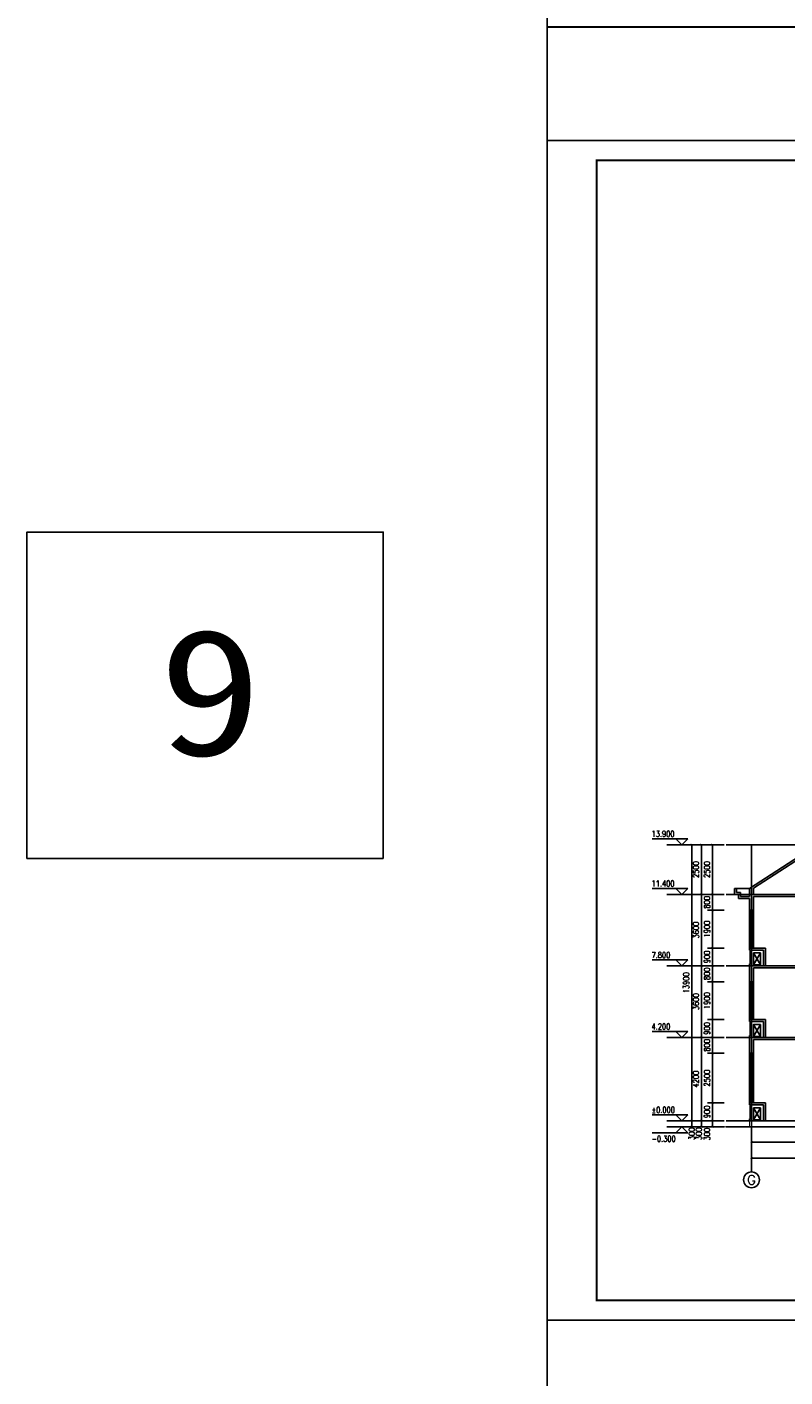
# Model space of a CAD drawing. Header units: inches. Extents: x 224620 to 3435104, y 247406 to 993300.
# Tile 29 of 109: x 224620 to 262783, y 315369 to 383332. Entities that reach past the tile are written whole.
import ezdxf
from ezdxf.enums import TextEntityAlignment as Align

# ---------------------------------------------------------------- set-up
doc = ezdxf.new("R2010")
doc.units = ezdxf.units.IN
doc.header["$MEASUREMENT"] = 0
doc.linetypes.add('CENTER', pattern=[2, 1.25, -0.25, 0.25, -0.25])
for name, color, linetype in [('AXIS', 3, 'Continuous'), ('AXIS_TEXT', 7, 'Continuous'), ('DIM_ELEV', 3, 'Continuous'), ('DOTE', 1, 'CENTER'), ('PUB_DIM', 3, 'Continuous'), ('PUB_TEXT', 7, 'Continuous'), ('PUB_TITLE', 4, 'Continuous'), ('WALL', 2, 'Continuous'), ('WINDOW', 4, 'Continuous'), ('x细线', 135, 'Continuous'), ('看线', 95, 'Continuous')]:
    doc.layers.add(name, color=color, linetype=linetype)
doc.styles.add('_TCH_AXIS', font='COMPLEX', dxfattribs={"bigfont": 'GBCBIG'})
doc.styles.add('_TCH_DIM', font='SIMPLEX', dxfattribs={"bigfont": 'GBCBIG'})
doc.styles.add('_TCH_DIM_T3', font='SIMPLEX', dxfattribs={"width": 0.705882, "bigfont": 'GBCBIG'})
doc.styles.add('COMPLEX', font='COMPLEX')
doc.styles.add('黑体', font='simhei.ttf')
doc.dimstyles.new('_TCH_ARCH&&100', dxfattribs={"dimtxt": 297.5, "dimasz": 100, "dimexe": 250, "dimexo": 300, "dimgap": 126.25, "dimtad": 1, "dimdec": 0, "dimzin": 0, "dimdsep": 46, "dimtxsty": '_TCH_DIM_T3', "dimblk": 'ARCHTICK', "dimcen": 0.09, "dimclrt": 7, "dimazin": 2, "dimtfac": 1, "dimtdec": 0, "dimtix": 1, "dimtmove": 2, "dimatfit": 3, "dimfxl": 1, "dimtolj": 1, "dimtzin": 0, "dimarcsym": 0})

# ---------------------------------------------------------------- blocks, each defined once
blk = doc.blocks.new('wrtgtg')
at = {"layer": 'PUB_TITLE'}
blk.add_line((-75296, 53559), (8804, 53559), dxfattribs=at)
blk.add_lwpolyline([(-75296, -5841), (8804, -5841), (8804, 53559), (-75296, 53559)], close=True, dxfattribs=at)
at = {"layer": 'PUB_TITLE', "const_width": 100}
blk.add_lwpolyline([(-72796, -4841), (7804, -4841), (7804, 52559), (-72796, 52559)], close=True, dxfattribs=at)
blk = doc.blocks.new('_ArchTick')
at = {"color": 0, "linetype": 'ByBlock', "const_width": 0.4}
blk.add_lwpolyline([(-0.5, -0.5), (0.5, 0.5)], dxfattribs=at)
blk = doc.blocks.new('*D346')
at = {"layer": 'Defpoints', "color": 0}
for p in [(259131, 342164), (260024, 342164), (260024, 339664)]:
    blk.add_point(p, dxfattribs=at)
at = {"layer": 'PUB_DIM', "color": 0, "lineweight": -2}
for p, q in [((259724, 342164), (258881, 342164)), ((259131, 339664), (259131, 342164)), ((259724, 339664), (258881, 339664))]:
    blk.add_line(p, q, dxfattribs=at)
at = {"layer": 'PUB_DIM', "color": 0, "lineweight": -2, "xscale": 100, "yscale": 100, "zscale": 100}
for p, rotation in [((259131, 342164), 90), ((259131, 339664), 270)]:
    blk.add_blockref('_ArchTick', p, dxfattribs=dict(at, rotation=rotation))
at = {"layer": 'PUB_DIM', "color": 7, "insert": (258856, 340914), "char_height": 297.5, "attachment_point": 5, "rotation": 90, "style": '_TCH_DIM_T3'}
blk.add_mtext('\\A1;2500', dxfattribs=at)
blk = doc.blocks.new('*D347')
at = {"layer": 'Defpoints', "color": 0}
for p in [(259131, 339664), (260024, 339664), (260024, 338864)]:
    blk.add_point(p, dxfattribs=at)
at = {"layer": 'PUB_DIM', "color": 0, "lineweight": -2}
for p, q in [((259724, 339664), (258881, 339664)), ((259131, 338864), (259131, 339664)), ((259724, 338864), (258881, 338864))]:
    blk.add_line(p, q, dxfattribs=at)
at = {"layer": 'PUB_DIM', "color": 0, "lineweight": -2, "xscale": 100, "yscale": 100, "zscale": 100}
for p, rotation in [((259131, 339664), 90), ((259131, 338864), 270)]:
    blk.add_blockref('_ArchTick', p, dxfattribs=dict(at, rotation=rotation))
at = {"layer": 'PUB_DIM', "color": 7, "insert": (258856, 339264), "char_height": 297.5, "attachment_point": 5, "rotation": 90, "style": '_TCH_DIM_T3'}
blk.add_mtext('\\A1;800', dxfattribs=at)
blk = doc.blocks.new('*D348')
at = {"layer": 'Defpoints', "color": 0}
for p in [(259131, 338864), (260024, 338864), (260024, 336964)]:
    blk.add_point(p, dxfattribs=at)
at = {"layer": 'PUB_DIM', "color": 0, "lineweight": -2}
for p, q in [((259724, 338864), (258881, 338864)), ((259131, 336964), (259131, 338864)), ((259724, 336964), (258881, 336964))]:
    blk.add_line(p, q, dxfattribs=at)
at = {"layer": 'PUB_DIM', "color": 0, "lineweight": -2, "xscale": 100, "yscale": 100, "zscale": 100}
for p, rotation in [((259131, 338864), 90), ((259131, 336964), 270)]:
    blk.add_blockref('_ArchTick', p, dxfattribs=dict(at, rotation=rotation))
at = {"layer": 'PUB_DIM', "color": 7, "insert": (258856, 337914), "char_height": 297.5, "attachment_point": 5, "rotation": 90, "style": '_TCH_DIM_T3'}
blk.add_mtext('\\A1;1900', dxfattribs=at)
blk = doc.blocks.new('*D349')
at = {"layer": 'Defpoints', "color": 0}
for p in [(259131, 336964), (260024, 336964), (260024, 336064)]:
    blk.add_point(p, dxfattribs=at)
at = {"layer": 'PUB_DIM', "color": 0, "lineweight": -2}
for p, q in [((259724, 336964), (258881, 336964)), ((259131, 336064), (259131, 336964)), ((259724, 336064), (258881, 336064))]:
    blk.add_line(p, q, dxfattribs=at)
at = {"layer": 'PUB_DIM', "color": 0, "lineweight": -2, "xscale": 100, "yscale": 100, "zscale": 100}
for p, rotation in [((259131, 336964), 90), ((259131, 336064), 270)]:
    blk.add_blockref('_ArchTick', p, dxfattribs=dict(at, rotation=rotation))
at = {"layer": 'PUB_DIM', "color": 7, "insert": (258856, 336514), "char_height": 297.5, "attachment_point": 5, "rotation": 90, "style": '_TCH_DIM_T3'}
blk.add_mtext('\\A1;900', dxfattribs=at)
blk = doc.blocks.new('*D350')
at = {"layer": 'Defpoints', "color": 0}
for p in [(259131, 336064), (260024, 336064), (260024, 335264)]:
    blk.add_point(p, dxfattribs=at)
at = {"layer": 'PUB_DIM', "color": 0, "lineweight": -2}
for p, q in [((259724, 336064), (258881, 336064)), ((259131, 335264), (259131, 336064)), ((259724, 335264), (258881, 335264))]:
    blk.add_line(p, q, dxfattribs=at)
at = {"layer": 'PUB_DIM', "color": 0, "lineweight": -2, "xscale": 100, "yscale": 100, "zscale": 100}
for p, rotation in [((259131, 336064), 90), ((259131, 335264), 270)]:
    blk.add_blockref('_ArchTick', p, dxfattribs=dict(at, rotation=rotation))
at = {"layer": 'PUB_DIM', "color": 7, "insert": (258856, 335664), "char_height": 297.5, "attachment_point": 5, "rotation": 90, "style": '_TCH_DIM_T3'}
blk.add_mtext('\\A1;800', dxfattribs=at)
blk = doc.blocks.new('*D351')
at = {"layer": 'Defpoints', "color": 0}
for p in [(259131, 335264), (260024, 335264), (260024, 333364)]:
    blk.add_point(p, dxfattribs=at)
at = {"layer": 'PUB_DIM', "color": 0, "lineweight": -2}
for p, q in [((259724, 335264), (258881, 335264)), ((259131, 333364), (259131, 335264)), ((259724, 333364), (258881, 333364))]:
    blk.add_line(p, q, dxfattribs=at)
at = {"layer": 'PUB_DIM', "color": 0, "lineweight": -2, "xscale": 100, "yscale": 100, "zscale": 100}
for p, rotation in [((259131, 335264), 90), ((259131, 333364), 270)]:
    blk.add_blockref('_ArchTick', p, dxfattribs=dict(at, rotation=rotation))
at = {"layer": 'PUB_DIM', "color": 7, "insert": (258856, 334314), "char_height": 297.5, "attachment_point": 5, "rotation": 90, "style": '_TCH_DIM_T3'}
blk.add_mtext('\\A1;1900', dxfattribs=at)
blk = doc.blocks.new('*D352')
at = {"layer": 'Defpoints', "color": 0}
for p in [(259131, 333364), (260024, 333364), (260024, 332464)]:
    blk.add_point(p, dxfattribs=at)
at = {"layer": 'PUB_DIM', "color": 0, "lineweight": -2}
for p, q in [((259724, 333364), (258881, 333364)), ((259131, 332464), (259131, 333364)), ((259724, 332464), (258881, 332464))]:
    blk.add_line(p, q, dxfattribs=at)
at = {"layer": 'PUB_DIM', "color": 0, "lineweight": -2, "xscale": 100, "yscale": 100, "zscale": 100}
for p, rotation in [((259131, 333364), 90), ((259131, 332464), 270)]:
    blk.add_blockref('_ArchTick', p, dxfattribs=dict(at, rotation=rotation))
at = {"layer": 'PUB_DIM', "color": 7, "insert": (258856, 332914), "char_height": 297.5, "attachment_point": 5, "rotation": 90, "style": '_TCH_DIM_T3'}
blk.add_mtext('\\A1;900', dxfattribs=at)
blk = doc.blocks.new('*D353')
at = {"layer": 'Defpoints', "color": 0}
for p in [(259131, 332464), (260024, 332464), (260024, 331664)]:
    blk.add_point(p, dxfattribs=at)
at = {"layer": 'PUB_DIM', "color": 0, "lineweight": -2}
for p, q in [((259724, 332464), (258881, 332464)), ((259131, 331664), (259131, 332464)), ((259724, 331664), (258881, 331664))]:
    blk.add_line(p, q, dxfattribs=at)
at = {"layer": 'PUB_DIM', "color": 0, "lineweight": -2, "xscale": 100, "yscale": 100, "zscale": 100}
for p, rotation in [((259131, 332464), 90), ((259131, 331664), 270)]:
    blk.add_blockref('_ArchTick', p, dxfattribs=dict(at, rotation=rotation))
at = {"layer": 'PUB_DIM', "color": 7, "insert": (258856, 332064), "char_height": 297.5, "attachment_point": 5, "rotation": 90, "style": '_TCH_DIM_T3'}
blk.add_mtext('\\A1;800', dxfattribs=at)
blk = doc.blocks.new('*D354')
at = {"layer": 'Defpoints', "color": 0}
for p in [(259131, 331664), (260024, 331664), (260024, 329164)]:
    blk.add_point(p, dxfattribs=at)
at = {"layer": 'PUB_DIM', "color": 0, "lineweight": -2}
for p, q in [((259724, 331664), (258881, 331664)), ((259131, 329164), (259131, 331664)), ((259724, 329164), (258881, 329164))]:
    blk.add_line(p, q, dxfattribs=at)
at = {"layer": 'PUB_DIM', "color": 0, "lineweight": -2, "xscale": 100, "yscale": 100, "zscale": 100}
for p, rotation in [((259131, 331664), 90), ((259131, 329164), 270)]:
    blk.add_blockref('_ArchTick', p, dxfattribs=dict(at, rotation=rotation))
at = {"layer": 'PUB_DIM', "color": 7, "insert": (258856, 330414), "char_height": 297.5, "attachment_point": 5, "rotation": 90, "style": '_TCH_DIM_T3'}
blk.add_mtext('\\A1;2500', dxfattribs=at)
blk = doc.blocks.new('*D355')
at = {"layer": 'Defpoints', "color": 0}
for p in [(259131, 329164), (260024, 329164), (260024, 328264)]:
    blk.add_point(p, dxfattribs=at)
at = {"layer": 'PUB_DIM', "color": 0, "lineweight": -2}
for p, q in [((259724, 329164), (258881, 329164)), ((259131, 328264), (259131, 329164)), ((259724, 328264), (258881, 328264))]:
    blk.add_line(p, q, dxfattribs=at)
at = {"layer": 'PUB_DIM', "color": 0, "lineweight": -2, "xscale": 100, "yscale": 100, "zscale": 100}
for p, rotation in [((259131, 329164), 90), ((259131, 328264), 270)]:
    blk.add_blockref('_ArchTick', p, dxfattribs=dict(at, rotation=rotation))
at = {"layer": 'PUB_DIM', "color": 7, "insert": (258856, 328714), "char_height": 297.5, "attachment_point": 5, "rotation": 90, "style": '_TCH_DIM_T3'}
blk.add_mtext('\\A1;900', dxfattribs=at)
blk = doc.blocks.new('*D356')
at = {"layer": 'Defpoints', "color": 0}
for p in [(259131, 328264), (260024, 328264), (260024, 327964)]:
    blk.add_point(p, dxfattribs=at)
at = {"layer": 'PUB_DIM', "color": 0, "lineweight": -2}
for p, q in [((259724, 328264), (258881, 328264)), ((259131, 327964), (259131, 328264)), ((259724, 327964), (258881, 327964))]:
    blk.add_line(p, q, dxfattribs=at)
at = {"layer": 'PUB_DIM', "color": 0, "lineweight": -2, "xscale": 100, "yscale": 100, "zscale": 100}
for p, rotation in [((259131, 328264), 90), ((259131, 327964), 270)]:
    blk.add_blockref('_ArchTick', p, dxfattribs=dict(at, rotation=rotation))
at = {"layer": 'PUB_DIM', "color": 7, "insert": (258856, 327594), "char_height": 297.5, "attachment_point": 5, "rotation": 90, "style": '_TCH_DIM_T3'}
blk.add_mtext('\\A1;300', dxfattribs=at)
blk = doc.blocks.new('*D401')
at = {"layer": 'AXIS', "color": 0, "lineweight": -2}
for p, q in [((261096, 328475), (261096, 326943)), ((268596, 328475), (268596, 326943)), ((261096, 327193), (268596, 327193))]:
    blk.add_line(p, q, dxfattribs=at)
at = {"layer": 'Defpoints', "color": 0}
for p in [(261096, 328775), (268596, 328775), (268596, 327193)]:
    blk.add_point(p, dxfattribs=at)
at = {"layer": 'AXIS', "color": 0, "lineweight": -2, "xscale": 100, "yscale": 100, "zscale": 100, "rotation": 180}
blk.add_blockref('_ArchTick', (261096, 327193), dxfattribs=at)
at = {"layer": 'AXIS', "color": 0, "lineweight": -2, "xscale": 100, "yscale": 100, "zscale": 100}
blk.add_blockref('_ArchTick', (268596, 327193), dxfattribs=at)
at = {"layer": 'AXIS', "color": 7, "insert": (264846, 327468), "char_height": 297.5, "attachment_point": 5, "style": '_TCH_DIM_T3'}
blk.add_mtext('\\A1;7500', dxfattribs=at)
blk = doc.blocks.new('*D402')
at = {"layer": 'AXIS', "color": 0, "lineweight": -2}
for p, q in [((261096, 328475), (261096, 326143)), ((288296, 328475), (288296, 326143)), ((261096, 326393), (288296, 326393))]:
    blk.add_line(p, q, dxfattribs=at)
at = {"layer": 'Defpoints', "color": 0}
for p in [(261096, 328775), (288296, 328775), (288296, 326393)]:
    blk.add_point(p, dxfattribs=at)
at = {"layer": 'AXIS', "color": 0, "lineweight": -2, "xscale": 100, "yscale": 100, "zscale": 100, "rotation": 180}
blk.add_blockref('_ArchTick', (261096, 326393), dxfattribs=at)
at = {"layer": 'AXIS', "color": 0, "lineweight": -2, "xscale": 100, "yscale": 100, "zscale": 100}
blk.add_blockref('_ArchTick', (288296, 326393), dxfattribs=at)
at = {"layer": 'AXIS', "color": 7, "insert": (274696, 326668), "char_height": 297.5, "attachment_point": 5, "style": '_TCH_DIM_T3'}
blk.add_mtext('\\A1;27200', dxfattribs=at)
blk = doc.blocks.new('*D403')
at = {"layer": 'Defpoints', "color": 0}
for p in [(258086, 342164), (259105, 342164), (259105, 328264)]:
    blk.add_point(p, dxfattribs=at)
at = {"layer": 'PUB_DIM', "color": 0, "lineweight": -2}
for p, q in [((258805, 342164), (257836, 342164)), ((258086, 328264), (258086, 342164)), ((258805, 328264), (257836, 328264))]:
    blk.add_line(p, q, dxfattribs=at)
at = {"layer": 'PUB_DIM', "color": 0, "lineweight": -2, "xscale": 100, "yscale": 100, "zscale": 100}
for p, rotation in [((258086, 342164), 90), ((258086, 328264), 270)]:
    blk.add_blockref('_ArchTick', p, dxfattribs=dict(at, rotation=rotation))
at = {"layer": 'PUB_DIM', "color": 7, "insert": (257811, 335214), "char_height": 297.5, "attachment_point": 5, "rotation": 90, "style": '_TCH_DIM_T3'}
blk.add_mtext('\\A1;13900', dxfattribs=at)
blk = doc.blocks.new('*D404')
at = {"layer": 'Defpoints', "color": 0}
for p in [(258086, 328264), (259105, 328264), (259105, 327964)]:
    blk.add_point(p, dxfattribs=at)
at = {"layer": 'PUB_DIM', "color": 0, "lineweight": -2}
for p, q in [((258805, 328264), (257836, 328264)), ((258086, 327964), (258086, 328264)), ((258805, 327964), (257836, 327964))]:
    blk.add_line(p, q, dxfattribs=at)
at = {"layer": 'PUB_DIM', "color": 0, "lineweight": -2, "xscale": 100, "yscale": 100, "zscale": 100}
for p, rotation in [((258086, 328264), 90), ((258086, 327964), 270)]:
    blk.add_blockref('_ArchTick', p, dxfattribs=dict(at, rotation=rotation))
at = {"layer": 'PUB_DIM', "color": 7, "insert": (258085, 327614), "char_height": 297.5, "attachment_point": 5, "rotation": 90, "style": '_TCH_DIM_T3'}
blk.add_mtext('\\A1;300', dxfattribs=at)
blk = doc.blocks.new('*D405')
at = {"layer": 'Defpoints', "color": 0}
for p in [(258577, 342164), (259770, 342164), (259770, 339664)]:
    blk.add_point(p, dxfattribs=at)
at = {"layer": 'PUB_DIM', "color": 0, "lineweight": -2}
for p, q in [((259470, 342164), (258327, 342164)), ((258577, 339664), (258577, 342164)), ((259470, 339664), (258327, 339664))]:
    blk.add_line(p, q, dxfattribs=at)
at = {"layer": 'PUB_DIM', "color": 0, "lineweight": -2, "xscale": 100, "yscale": 100, "zscale": 100}
for p, rotation in [((258577, 342164), 90), ((258577, 339664), 270)]:
    blk.add_blockref('_ArchTick', p, dxfattribs=dict(at, rotation=rotation))
at = {"layer": 'PUB_DIM', "color": 7, "insert": (258302, 340914), "char_height": 297.5, "attachment_point": 5, "rotation": 90, "style": '_TCH_DIM_T3'}
blk.add_mtext('\\A1;2500', dxfattribs=at)
blk = doc.blocks.new('*D406')
at = {"layer": 'Defpoints', "color": 0}
for p in [(258577, 339664), (259770, 339664), (259770, 336064)]:
    blk.add_point(p, dxfattribs=at)
at = {"layer": 'PUB_DIM', "color": 0, "lineweight": -2}
for p, q in [((259470, 339664), (258327, 339664)), ((258577, 336064), (258577, 339664)), ((259470, 336064), (258327, 336064))]:
    blk.add_line(p, q, dxfattribs=at)
at = {"layer": 'PUB_DIM', "color": 0, "lineweight": -2, "xscale": 100, "yscale": 100, "zscale": 100}
for p, rotation in [((258577, 339664), 90), ((258577, 336064), 270)]:
    blk.add_blockref('_ArchTick', p, dxfattribs=dict(at, rotation=rotation))
at = {"layer": 'PUB_DIM', "color": 7, "insert": (258302, 337864), "char_height": 297.5, "attachment_point": 5, "rotation": 90, "style": '_TCH_DIM_T3'}
blk.add_mtext('\\A1;3600', dxfattribs=at)
blk = doc.blocks.new('*D407')
at = {"layer": 'Defpoints', "color": 0}
for p in [(258577, 336064), (259770, 336064), (259770, 332464)]:
    blk.add_point(p, dxfattribs=at)
at = {"layer": 'PUB_DIM', "color": 0, "lineweight": -2}
for p, q in [((259470, 336064), (258327, 336064)), ((258577, 332464), (258577, 336064)), ((259470, 332464), (258327, 332464))]:
    blk.add_line(p, q, dxfattribs=at)
at = {"layer": 'PUB_DIM', "color": 0, "lineweight": -2, "xscale": 100, "yscale": 100, "zscale": 100}
for p, rotation in [((258577, 336064), 90), ((258577, 332464), 270)]:
    blk.add_blockref('_ArchTick', p, dxfattribs=dict(at, rotation=rotation))
at = {"layer": 'PUB_DIM', "color": 7, "insert": (258302, 334264), "char_height": 297.5, "attachment_point": 5, "rotation": 90, "style": '_TCH_DIM_T3'}
blk.add_mtext('\\A1;3600', dxfattribs=at)
blk = doc.blocks.new('*D408')
at = {"layer": 'Defpoints', "color": 0}
for p in [(258577, 332464), (259770, 332464), (259770, 328264)]:
    blk.add_point(p, dxfattribs=at)
at = {"layer": 'PUB_DIM', "color": 0, "lineweight": -2}
for p, q in [((259470, 332464), (258327, 332464)), ((258577, 328264), (258577, 332464)), ((259470, 328264), (258327, 328264))]:
    blk.add_line(p, q, dxfattribs=at)
at = {"layer": 'PUB_DIM', "color": 0, "lineweight": -2, "xscale": 100, "yscale": 100, "zscale": 100}
for p, rotation in [((258577, 332464), 90), ((258577, 328264), 270)]:
    blk.add_blockref('_ArchTick', p, dxfattribs=dict(at, rotation=rotation))
at = {"layer": 'PUB_DIM', "color": 7, "insert": (258302, 330364), "char_height": 297.5, "attachment_point": 5, "rotation": 90, "style": '_TCH_DIM_T3'}
blk.add_mtext('\\A1;4200', dxfattribs=at)
blk = doc.blocks.new('*D409')
at = {"layer": 'Defpoints', "color": 0}
for p in [(258577, 328264), (259770, 328264), (259770, 327964)]:
    blk.add_point(p, dxfattribs=at)
at = {"layer": 'PUB_DIM', "color": 0, "lineweight": -2}
for p, q in [((259470, 328264), (258327, 328264)), ((258577, 327964), (258577, 328264)), ((259470, 327964), (258327, 327964))]:
    blk.add_line(p, q, dxfattribs=at)
at = {"layer": 'PUB_DIM', "color": 0, "lineweight": -2, "xscale": 100, "yscale": 100, "zscale": 100}
for p, rotation in [((258577, 328264), 90), ((258577, 327964), 270)]:
    blk.add_blockref('_ArchTick', p, dxfattribs=dict(at, rotation=rotation))
at = {"layer": 'PUB_DIM', "color": 7, "insert": (258440, 327614), "char_height": 297.5, "attachment_point": 5, "rotation": 90, "style": '_TCH_DIM_T3'}
blk.add_mtext('\\A1;300', dxfattribs=at)
blk = doc.blocks.new('_AXISO')
blk.add_circle((0, 0), 0.5)
at = {"layer": 'AXIS_TEXT', "style": 'COMPLEX', "width": 1.041667}
blk.add_attdef('A', text='', height=0.56, dxfattribs=at).set_placement((-0.25, -0.28), (0.25, -0.28), align=Align.FIT)

msp = doc.modelspace()

# ---------------------------------------------------------------- linework, layer by layer
for points in [[(250809, 377622.9), (271417.2, 377622.9), (271417.2, 383331.5), (250809, 383331.5)], [(242557.5, 341477.3), (224619.5, 341477.3), (224619.5, 357900.8), (242557.5, 357900.8)], [(250809, 312514.3), (271417.2, 312514.3), (271417.2, 318222.9), (250809, 318222.9)]]:
    msp.add_lwpolyline(points, close=True)
at = {"layer": 'AXIS'}
msp.add_line((261096.4, 328774.8), (261096.4, 325692.8), dxfattribs=at)
at = {"layer": 'DIM_ELEV'}
for p, q in [((257894.9, 342463.7), (256094.9, 342463.7)), ((257594.9, 342163.7), (257294.9, 342463.7)), ((257594.9, 342163.7), (257894.9, 342463.7)), ((257894.9, 339963.7), (256094.9, 339963.7)), ((257594.9, 339663.7), (257294.9, 339963.7)), ((257594.9, 339663.7), (257894.9, 339963.7)), ((257894.9, 336363.7), (256094.9, 336363.7)), ((257594.9, 336063.7), (257294.9, 336363.7)), ((257594.9, 336063.7), (257894.9, 336363.7)), ((257894.9, 332763.7), (256094.9, 332763.7)), ((257594.9, 332463.7), (257294.9, 332763.7)), ((257594.9, 332463.7), (257894.9, 332763.7)), ((257894.9, 328563.7), (256094.9, 328563.7)), ((257594.9, 328263.7), (257294.9, 328563.7)), ((257594.9, 328263.7), (257894.9, 328563.7)), ((257894.9, 327663.7), (256094.9, 327663.7)), ((257594.9, 327963.7), (257294.9, 327663.7)), ((257594.9, 327963.7), (257894.9, 327663.7))]:
    msp.add_line(p, q, dxfattribs=at)
at = {"layer": 'DOTE'}
for p, q in [((291357.1, 342163.7), (259821.8, 342163.7)), ((261096.4, 327963.7), (261096.4, 342163.7)), ((291357.1, 339663.7), (259821.8, 339663.7)), ((291357.1, 336063.7), (259821.8, 336063.7)), ((291357.1, 332463.7), (259821.8, 332463.7)), ((291357.1, 328263.7), (259821.8, 328263.7)), ((291357.1, 327963.7), (259821.8, 327963.7))]:
    msp.add_line(p, q, dxfattribs=at)
at = {"layer": 'PUB_DIM'}
for p, q in [((259104.7, 342163.7), (256831.8, 342163.7)), ((259104.7, 339663.7), (256831.8, 339663.7)), ((259104.7, 336063.7), (256831.8, 336063.7)), ((259104.7, 332463.7), (256831.8, 332463.7)), ((259104.7, 328263.7), (256831.8, 328263.7)), ((259104.7, 327963.7), (256831.8, 327963.7))]:
    msp.add_line(p, q, dxfattribs=at)
at = {"layer": 'WALL'}
for p, q in [((260996.4, 339963.7), (264383.7, 342163.7)), ((261196.4, 339974.3), (264413.4, 342063.7)), ((260246.4, 339963.7), (260346.4, 339963.7)), ((260246.4, 339663.7), (260246.4, 339963.7)), ((260346.4, 339763.7), (260346.4, 339963.7)), ((260996.4, 339563.7), (260996.4, 339963.7)), ((261196.4, 339663.7), (261196.4, 339974.3)), ((260246.4, 339663.7), (260446.4, 339663.7)), ((260346.4, 339763.7), (260546.4, 339763.7)), ((260446.4, 339463.7), (260446.4, 339663.7)), ((260446.4, 339463.7), (260996.4, 339463.7)), ((260546.4, 339563.7), (260546.4, 339763.7)), ((260546.4, 339563.7), (260996.4, 339563.7)), ((260996.4, 339563.7), (260996.4, 339663.7)), ((260996.4, 338863.7), (260996.4, 339463.7)), ((268696.4, 339663.7), (261196.4, 339663.7)), ((261196.4, 338863.7), (261196.4, 339563.7)), ((268496.4, 339563.7), (261196.4, 339563.7)), ((261196.4, 338863.7), (260996.4, 338863.7)), ((261196.4, 338863.7), (260996.4, 338863.7)), ((261196.4, 336963.7), (260996.4, 336963.7)), ((261196.4, 336963.7), (260996.4, 336963.7)), ((261196.4, 336963.7), (260996.4, 336963.7)), ((261196.4, 336963.7), (260996.4, 336963.7)), ((260996.4, 336863.7), (260996.4, 336963.7)), ((260996.4, 336863.7), (261696.4, 336863.7)), ((261196.4, 336963.7), (261796.4, 336963.7)), ((261696.4, 336863.7), (261696.4, 336063.7)), ((261796.4, 336963.7), (261796.4, 336063.7)), ((261096.4, 336163.7), (260996.4, 336163.7)), ((260996.4, 336163.7), (260996.4, 335263.7)), ((261096.4, 336063.7), (261096.4, 336163.7)), ((261696.4, 336063.7), (261096.4, 336063.7)), ((261696.4, 336063.7), (261096.4, 336063.7)), ((261196.4, 335263.7), (261196.4, 335963.7)), ((268496.4, 335963.7), (261196.4, 335963.7)), ((288196.4, 336063.7), (261796.4, 336063.7)), ((261196.4, 335263.7), (260996.4, 335263.7)), ((261196.4, 333363.7), (260996.4, 333363.7)), ((261196.4, 333363.7), (260996.4, 333363.7)), ((261196.4, 333363.7), (260996.4, 333363.7)), ((261196.4, 333363.7), (260996.4, 333363.7)), ((260996.4, 333263.7), (260996.4, 333363.7)), ((260996.4, 333263.7), (261696.4, 333263.7)), ((261196.4, 333363.7), (261796.4, 333363.7)), ((261696.4, 333263.7), (261696.4, 332463.7)), ((261796.4, 333363.7), (261796.4, 332463.7)), ((261096.4, 332563.7), (260996.4, 332563.7)), ((260996.4, 332563.7), (260996.4, 331663.7)), ((261096.4, 332463.7), (261096.4, 332563.7)), ((261696.4, 332463.7), (261096.4, 332463.7)), ((261696.4, 332463.7), (261096.4, 332463.7)), ((261196.4, 331663.7), (261196.4, 332363.7)), ((268496.4, 332363.7), (261196.4, 332363.7)), ((288396.4, 332463.7), (261796.4, 332463.7)), ((261196.4, 331663.7), (260996.4, 331663.7)), ((261196.4, 329163.7), (260996.4, 329163.7)), ((261196.4, 329163.7), (260996.4, 329163.7)), ((261196.4, 329163.7), (260996.4, 329163.7)), ((261196.4, 329163.7), (260996.4, 329163.7)), ((260996.4, 329063.7), (260996.4, 329163.7)), ((260996.4, 329063.7), (261696.4, 329063.7)), ((261196.4, 329163.7), (261796.4, 329163.7)), ((261696.4, 329063.7), (261696.4, 328263.7)), ((261796.4, 329163.7), (261796.4, 328263.7)), ((261096.4, 328363.7), (260996.4, 328363.7)), ((260996.4, 328363.7), (260996.4, 328263.7)), ((261096.4, 328263.7), (261096.4, 328363.7)), ((261696.4, 328263.7), (261096.4, 328263.7))]:
    msp.add_line(p, q, dxfattribs=at)
at = {"layer": 'WALL', "const_width": 50}
msp.add_lwpolyline([(259403.4, 327963.7), (260996.4, 327963.7), (260996.4, 328263.7), (288396.4, 328263.7), (288396.4, 327963.7), (290214.7, 327963.7)], dxfattribs=at)
at = {"layer": 'WINDOW'}
for p, q in [((260996.4, 338863.7), (260996.4, 336963.7)), ((261056.4, 338863.7), (261056.4, 336963.7)), ((261136.4, 338863.7), (261136.4, 336963.7)), ((261196.4, 338863.7), (261196.4, 336963.7)), ((260996.4, 335263.7), (260996.4, 333363.7)), ((261056.4, 335263.7), (261056.4, 333363.7)), ((261136.4, 335263.7), (261136.4, 333363.7)), ((261196.4, 335263.7), (261196.4, 333363.7)), ((260996.4, 331663.7), (260996.4, 329163.7)), ((261056.4, 331663.7), (261056.4, 329163.7)), ((261136.4, 331663.7), (261136.4, 329163.7)), ((261196.4, 331663.7), (261196.4, 329163.7))]:
    msp.add_line(p, q, dxfattribs=at)
at = {"layer": 'x细线'}
for p, q in [((260346.4, 339963.7), (260996.4, 339963.7)), ((261201.6, 336115.6), (261551.6, 336715.6)), ((261201.6, 336715.6), (261551.6, 336115.6)), ((261201.6, 332515.6), (261551.6, 333115.6)), ((261201.6, 333115.6), (261551.6, 332515.6)), ((261201.6, 328315.6), (261551.6, 328915.6)), ((261201.6, 328915.6), (261551.6, 328315.6))]:
    msp.add_line(p, q, dxfattribs=at)
for points in [[(261551.6, 336715.6), (261201.6, 336715.6), (261201.6, 336115.6), (261551.6, 336115.6), (261551.6, 336715.6)], [(261551.6, 333115.6), (261201.6, 333115.6), (261201.6, 332515.6), (261551.6, 332515.6), (261551.6, 333115.6)], [(261551.6, 328915.6), (261201.6, 328915.6), (261201.6, 328315.6), (261551.6, 328315.6), (261551.6, 328915.6)]]:
    msp.add_lwpolyline(points, dxfattribs=at)
at = {"layer": '看线'}
for p, q in [((261046.4, 336837.6), (261046.4, 336863.7)), ((261046.4, 336797.6), (261046.4, 336819.9)), ((261046.4, 336757.6), (261046.4, 336779.9)), ((261046.4, 336717.6), (261046.4, 336739.9)), ((261046.4, 336677.6), (261046.4, 336699.9)), ((261046.4, 336637.6), (261046.4, 336659.9)), ((261046.4, 336597.6), (261046.4, 336619.9)), ((261046.4, 336557.6), (261046.4, 336579.9)), ((261046.4, 336517.6), (261046.4, 336539.9)), ((261046.4, 336477.6), (261046.4, 336499.9)), ((261046.4, 336437.6), (261046.4, 336459.9)), ((261046.4, 336397.6), (261046.4, 336419.9)), ((261061.4, 336847), (261061.4, 336863.7)), ((261061.4, 336807), (261061.4, 336829.3)), ((261061.4, 336767), (261061.4, 336789.3)), ((261061.4, 336727), (261061.4, 336749.3)), ((261061.4, 336687), (261061.4, 336709.3)), ((261061.4, 336647), (261061.4, 336669.3)), ((261061.4, 336607), (261061.4, 336629.3)), ((261061.4, 336567), (261061.4, 336589.3)), ((261061.4, 336527), (261061.4, 336549.3)), ((261061.4, 336487), (261061.4, 336509.3)), ((261061.4, 336447), (261061.4, 336469.3)), ((261061.4, 336407), (261061.4, 336429.3)), ((261046.4, 336357.6), (261046.4, 336379.9)), ((261046.4, 336317.6), (261046.4, 336339.9)), ((261046.4, 336277.6), (261046.4, 336299.9)), ((261046.4, 336237.6), (261046.4, 336259.9)), ((261046.4, 336163.7), (261046.4, 336219.9)), ((261061.4, 336367), (261061.4, 336389.3)), ((261061.4, 336327), (261061.4, 336349.3)), ((261061.4, 336287), (261061.4, 336309.3)), ((261061.4, 336247), (261061.4, 336269.3)), ((261061.4, 336163.7), (261061.4, 336229.3)), ((261046.4, 333237.6), (261046.4, 333263.7)), ((261046.4, 333197.6), (261046.4, 333219.9)), ((261046.4, 333157.6), (261046.4, 333179.9)), ((261046.4, 333117.6), (261046.4, 333139.9)), ((261046.4, 333077.6), (261046.4, 333099.9)), ((261046.4, 333037.6), (261046.4, 333059.9)), ((261046.4, 332997.6), (261046.4, 333019.9)), ((261061.4, 333247), (261061.4, 333263.7)), ((261061.4, 333207), (261061.4, 333229.3)), ((261061.4, 333167), (261061.4, 333189.3)), ((261061.4, 333127), (261061.4, 333149.3)), ((261061.4, 333087), (261061.4, 333109.3)), ((261061.4, 333047), (261061.4, 333069.3)), ((261061.4, 333007), (261061.4, 333029.3)), ((261046.4, 332957.6), (261046.4, 332979.9)), ((261046.4, 332917.6), (261046.4, 332939.9)), ((261046.4, 332877.6), (261046.4, 332899.9)), ((261046.4, 332837.6), (261046.4, 332859.9)), ((261046.4, 332797.6), (261046.4, 332819.9)), ((261046.4, 332757.6), (261046.4, 332779.9)), ((261046.4, 332717.6), (261046.4, 332739.9)), ((261046.4, 332677.6), (261046.4, 332699.9)), ((261046.4, 332637.6), (261046.4, 332659.9)), ((261046.4, 332563.7), (261046.4, 332619.9)), ((261061.4, 332967), (261061.4, 332989.3)), ((261061.4, 332927), (261061.4, 332949.3)), ((261061.4, 332887), (261061.4, 332909.3)), ((261061.4, 332847), (261061.4, 332869.3)), ((261061.4, 332807), (261061.4, 332829.3)), ((261061.4, 332767), (261061.4, 332789.3)), ((261061.4, 332727), (261061.4, 332749.3)), ((261061.4, 332687), (261061.4, 332709.3)), ((261061.4, 332647), (261061.4, 332669.3)), ((261061.4, 332563.7), (261061.4, 332629.3)), ((261046.4, 329037.6), (261046.4, 329063.7)), ((261046.4, 328997.6), (261046.4, 329019.9)), ((261046.4, 328957.6), (261046.4, 328979.9)), ((261061.4, 329047), (261061.4, 329063.7)), ((261061.4, 329007), (261061.4, 329029.3)), ((261061.4, 328967), (261061.4, 328989.3)), ((261061.4, 328927), (261061.4, 328949.3)), ((261046.4, 328917.6), (261046.4, 328939.9)), ((261046.4, 328877.6), (261046.4, 328899.9)), ((261046.4, 328837.6), (261046.4, 328859.9)), ((261046.4, 328797.6), (261046.4, 328819.9)), ((261046.4, 328757.6), (261046.4, 328779.9)), ((261046.4, 328717.6), (261046.4, 328739.9)), ((261046.4, 328677.6), (261046.4, 328699.9)), ((261046.4, 328637.6), (261046.4, 328659.9)), ((261046.4, 328597.6), (261046.4, 328619.9)), ((261046.4, 328557.6), (261046.4, 328579.9)), ((261046.4, 328517.6), (261046.4, 328539.9)), ((261046.4, 328477.6), (261046.4, 328499.9)), ((261046.4, 328437.6), (261046.4, 328459.9)), ((261046.4, 328363.7), (261046.4, 328419.9)), ((261061.4, 328887), (261061.4, 328909.3)), ((261061.4, 328847), (261061.4, 328869.3)), ((261061.4, 328807), (261061.4, 328829.3)), ((261061.4, 328767), (261061.4, 328789.3)), ((261061.4, 328727), (261061.4, 328749.3)), ((261061.4, 328687), (261061.4, 328709.3)), ((261061.4, 328647), (261061.4, 328669.3)), ((261061.4, 328607), (261061.4, 328629.3)), ((261061.4, 328567), (261061.4, 328589.3)), ((261061.4, 328527), (261061.4, 328549.3)), ((261061.4, 328487), (261061.4, 328509.3)), ((261061.4, 328447), (261061.4, 328469.3)), ((261061.4, 328363.7), (261061.4, 328429.3))]:
    msp.add_line(p, q, dxfattribs=at)
for points in [[(261078.5, 336857.8), (261019.2, 336820.6), (261027.2, 336807.9), (261086.5, 336845.1), (261078.5, 336857.8)], [(261078.5, 336817.8), (261019.2, 336780.6), (261027.2, 336767.9), (261086.5, 336805.1), (261078.5, 336817.8)], [(261078.5, 336777.8), (261019.2, 336740.6), (261027.2, 336727.9), (261086.5, 336765.1), (261078.5, 336777.8)], [(261078.5, 336737.8), (261019.2, 336700.6), (261027.2, 336687.9), (261086.5, 336725.1), (261078.5, 336737.8)], [(261078.5, 336697.8), (261019.2, 336660.6), (261027.2, 336647.9), (261086.5, 336685.1), (261078.5, 336697.8)], [(261078.5, 336657.8), (261019.2, 336620.6), (261027.2, 336607.9), (261086.5, 336645.1), (261078.5, 336657.8)], [(261078.5, 336617.8), (261019.2, 336580.6), (261027.2, 336567.9), (261086.5, 336605.1), (261078.5, 336617.8)], [(261078.5, 336577.8), (261019.2, 336540.6), (261027.2, 336527.9), (261086.5, 336565.1), (261078.5, 336577.8)], [(261078.5, 336537.8), (261019.2, 336500.6), (261027.2, 336487.9), (261086.5, 336525.1), (261078.5, 336537.8)], [(261078.5, 336497.8), (261019.2, 336460.6), (261027.2, 336447.9), (261086.5, 336485.1), (261078.5, 336497.8)], [(261078.5, 336457.8), (261019.2, 336420.6), (261027.2, 336407.9), (261086.5, 336445.1), (261078.5, 336457.8)], [(261078.5, 336417.8), (261019.2, 336380.6), (261027.2, 336367.9), (261086.5, 336405.1), (261078.5, 336417.8)], [(261078.5, 336377.8), (261019.2, 336340.6), (261027.2, 336327.9), (261086.5, 336365.1), (261078.5, 336377.8)], [(261078.5, 336337.8), (261019.2, 336300.6), (261027.2, 336287.9), (261086.5, 336325.1), (261078.5, 336337.8)], [(261078.5, 336297.8), (261019.2, 336260.6), (261027.2, 336247.9), (261086.5, 336285.1), (261078.5, 336297.8)], [(261078.5, 336257.8), (261019.2, 336220.6), (261027.2, 336207.9), (261086.5, 336245.1), (261078.5, 336257.8)], [(261078.5, 333257.8), (261019.2, 333220.6), (261027.2, 333207.9), (261086.5, 333245.1), (261078.5, 333257.8)], [(261078.5, 333217.8), (261019.2, 333180.6), (261027.2, 333167.9), (261086.5, 333205.1), (261078.5, 333217.8)], [(261078.5, 333177.8), (261019.2, 333140.6), (261027.2, 333127.9), (261086.5, 333165.1), (261078.5, 333177.8)], [(261078.5, 333137.8), (261019.2, 333100.6), (261027.2, 333087.9), (261086.5, 333125.1), (261078.5, 333137.8)], [(261078.5, 333097.8), (261019.2, 333060.6), (261027.2, 333047.9), (261086.5, 333085.1), (261078.5, 333097.8)], [(261078.5, 333057.8), (261019.2, 333020.6), (261027.2, 333007.9), (261086.5, 333045.1), (261078.5, 333057.8)], [(261078.5, 333017.8), (261019.2, 332980.6), (261027.2, 332967.9), (261086.5, 333005.1), (261078.5, 333017.8)], [(261078.5, 332977.8), (261019.2, 332940.6), (261027.2, 332927.9), (261086.5, 332965.1), (261078.5, 332977.8)], [(261078.5, 332937.8), (261019.2, 332900.6), (261027.2, 332887.9), (261086.5, 332925.1), (261078.5, 332937.8)], [(261078.5, 332897.8), (261019.2, 332860.6), (261027.2, 332847.9), (261086.5, 332885.1), (261078.5, 332897.8)], [(261078.5, 332857.8), (261019.2, 332820.6), (261027.2, 332807.9), (261086.5, 332845.1), (261078.5, 332857.8)], [(261078.5, 332817.8), (261019.2, 332780.6), (261027.2, 332767.9), (261086.5, 332805.1), (261078.5, 332817.8)], [(261078.5, 332777.8), (261019.2, 332740.6), (261027.2, 332727.9), (261086.5, 332765.1), (261078.5, 332777.8)], [(261078.5, 332737.8), (261019.2, 332700.6), (261027.2, 332687.9), (261086.5, 332725.1), (261078.5, 332737.8)], [(261078.5, 332697.8), (261019.2, 332660.6), (261027.2, 332647.9), (261086.5, 332685.1), (261078.5, 332697.8)], [(261078.5, 332657.8), (261019.2, 332620.6), (261027.2, 332607.9), (261086.5, 332645.1), (261078.5, 332657.8)], [(261078.5, 329057.8), (261019.2, 329020.6), (261027.2, 329007.9), (261086.5, 329045.1), (261078.5, 329057.8)], [(261078.5, 329017.8), (261019.2, 328980.6), (261027.2, 328967.9), (261086.5, 329005.1), (261078.5, 329017.8)], [(261078.5, 328977.8), (261019.2, 328940.6), (261027.2, 328927.9), (261086.5, 328965.1), (261078.5, 328977.8)], [(261078.5, 328937.8), (261019.2, 328900.6), (261027.2, 328887.9), (261086.5, 328925.1), (261078.5, 328937.8)], [(261078.5, 328897.8), (261019.2, 328860.6), (261027.2, 328847.9), (261086.5, 328885.1), (261078.5, 328897.8)], [(261078.5, 328857.8), (261019.2, 328820.6), (261027.2, 328807.9), (261086.5, 328845.1), (261078.5, 328857.8)], [(261078.5, 328817.8), (261019.2, 328780.6), (261027.2, 328767.9), (261086.5, 328805.1), (261078.5, 328817.8)], [(261078.5, 328777.8), (261019.2, 328740.6), (261027.2, 328727.9), (261086.5, 328765.1), (261078.5, 328777.8)], [(261078.5, 328737.8), (261019.2, 328700.6), (261027.2, 328687.9), (261086.5, 328725.1), (261078.5, 328737.8)], [(261078.5, 328697.8), (261019.2, 328660.6), (261027.2, 328647.9), (261086.5, 328685.1), (261078.5, 328697.8)], [(261078.5, 328657.8), (261019.2, 328620.6), (261027.2, 328607.9), (261086.5, 328645.1), (261078.5, 328657.8)], [(261078.5, 328617.8), (261019.2, 328580.6), (261027.2, 328567.9), (261086.5, 328605.1), (261078.5, 328617.8)], [(261078.5, 328577.8), (261019.2, 328540.6), (261027.2, 328527.9), (261086.5, 328565.1), (261078.5, 328577.8)], [(261078.5, 328537.8), (261019.2, 328500.6), (261027.2, 328487.9), (261086.5, 328525.1), (261078.5, 328537.8)], [(261078.5, 328497.8), (261019.2, 328460.6), (261027.2, 328447.9), (261086.5, 328485.1), (261078.5, 328497.8)], [(261078.5, 328457.8), (261019.2, 328420.6), (261027.2, 328407.9), (261086.5, 328445.1), (261078.5, 328457.8)]]:
    msp.add_lwpolyline(points, dxfattribs=at)

# ---------------------------------------------------------------- block references
for p in [(326104.7, 389172.7), (326104.7, 324064.1)]:
    msp.add_blockref('wrtgtg', p)
at = {"layer": 'AXIS'}
ref = msp.add_blockref('_AXISO', (261096.4, 325292.8), dxfattribs=dict(at, xscale=800, yscale=800, zscale=800))
ref.add_attrib('A', 'G', dxfattribs={"layer": 'AXIS_TEXT', "height": 452.5, "style": '_TCH_AXIS', "width": 1.4}).set_placement((260870.1, 325066.6), (261322.6, 325066.6), align=Align.FIT)

# ---------------------------------------------------------------- texts
at = {"style": '黑体', "width": 1.2}
msp.add_text('9', height=6362.8, rotation=0.038783, dxfattribs=at).set_placement((231248.4, 346658.3))
at = {"layer": 'PUB_TEXT', "style": '_TCH_DIM', "width": 0.705882}
for s, p in [('13.900', (256064.9, 342563.8)), ('11.400', (256064.9, 340063.8)), ('7.800', (256064.9, 336463.8)), ('4.200', (256064.9, 332863.8)), ('%%P0.000', (256064.9, 328663.8)), ('-0.300', (256064.9, 327213.6))]:
    msp.add_text(s, height=297.5, dxfattribs=at).set_placement(p)

# ---------------------------------------------------------------- dimensions: what is measured, and where the dimension line sits
at = {"layer": 'AXIS'}
for p2, distance, picture, middle in [((268596.4, 328774.8), -1582, '*D401', (264846.4, 327467.8)), ((288296.4, 328774.8), -2382, '*D402', (274696.4, 326667.8))]:
    dim = msp.add_aligned_dim(p1=(261096.4, 328774.8), p2=p2, distance=distance, dimstyle='_TCH_ARCH&&100', dxfattribs=at)
    dim.commit()
    dim.dimension.update_dxf_attribs({"geometry": picture, "text_midpoint": middle})
at = {"layer": 'PUB_DIM'}
for p1, p2, distance, picture, middle in [((259104.7, 328263.7), (259104.7, 342163.7), 1018.6, '*D403', (257811.1, 335213.7)), ((259770, 339663.7), (259770, 342163.7), 1192.9, '*D405', (258302.1, 340913.7)), ((260024.4, 339663.7), (260024.4, 342163.7), 892.9, '*D346', (258856.5, 340913.7)), ((259770, 336063.7), (259770, 339663.7), 1192.9, '*D406', (258302.1, 337863.7)), ((260024.4, 338863.7), (260024.4, 339663.7), 892.9, '*D347', (258856.5, 339263.7)), ((260024.4, 336963.7), (260024.4, 338863.7), 892.9, '*D348', (258856.5, 337913.7)), ((260024.4, 336063.7), (260024.4, 336963.7), 892.9, '*D349', (258856.5, 336513.7)), ((259770, 332463.7), (259770, 336063.7), 1192.9, '*D407', (258302.1, 334263.7)), ((260024.4, 335263.7), (260024.4, 336063.7), 892.9, '*D350', (258856.5, 335663.7)), ((260024.4, 333363.7), (260024.4, 335263.7), 892.9, '*D351', (258856.5, 334313.7)), ((260024.4, 332463.7), (260024.4, 333363.7), 892.9, '*D352', (258856.5, 332913.7)), ((259770, 328263.7), (259770, 332463.7), 1192.9, '*D408', (258302.1, 330363.7)), ((260024.4, 331663.7), (260024.4, 332463.7), 892.9, '*D353', (258856.5, 332063.7)), ((260024.4, 329163.7), (260024.4, 331663.7), 892.9, '*D354', (258856.5, 330413.7)), ((260024.4, 328263.7), (260024.4, 329163.7), 892.9, '*D355', (258856.5, 328713.7))]:
    dim = msp.add_aligned_dim(p1=p1, p2=p2, distance=distance, dimstyle='_TCH_ARCH&&100', dxfattribs=at)
    dim.commit()
    dim.dimension.update_dxf_attribs({"geometry": picture, "text_midpoint": middle})
for base, p1, p2, picture, middle in [((258086.1, 328263.7), (259104.7, 327963.7), (259104.7, 328263.7), '*D404', (258084.7, 327613.7)), ((258577.1, 328263.7), (259770, 327963.7), (259770, 328263.7), '*D409', (258439.7, 327613.7)), ((259131.5, 328263.7), (260024.4, 327963.7), (260024.4, 328263.7), '*D356', (258856.5, 327593.7))]:
    dim = msp.add_linear_dim(base=base, p1=p1, p2=p2, angle=90, dimstyle='_TCH_ARCH&&100', dxfattribs=at)
    dim.commit()
    dim.dimension.update_dxf_attribs({"geometry": picture, "text_midpoint": middle, "dimtype": 161})

doc.saveas('drawing.dxf')
